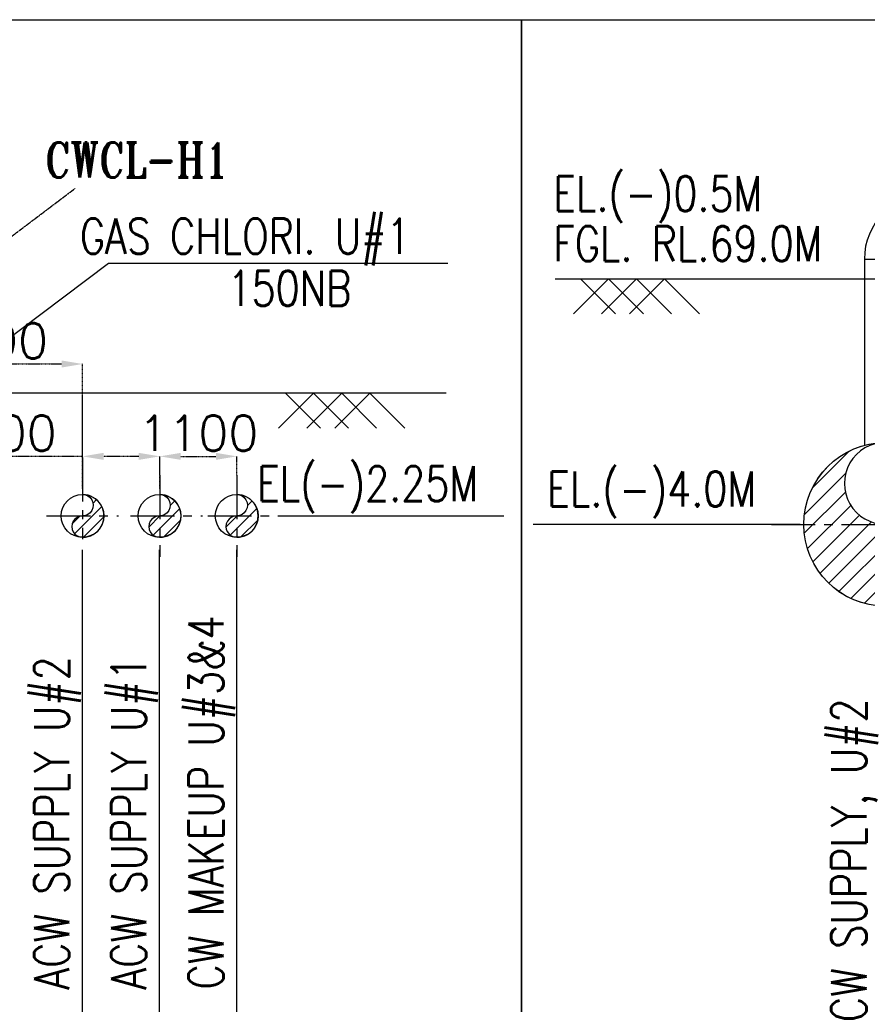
# Model space of a CAD drawing. Header units: inches. Extents: x -341304 to 31571016, y -692717 to 2132253.
# Tile 171 of 256: x 672083 to 696259, y -374322 to -346257. Entities that reach past the tile are written whole.
import ezdxf

# ---------------------------------------------------------------- set-up
doc = ezdxf.new("R2010")
doc.units = ezdxf.units.IN
doc.header["$MEASUREMENT"] = 0
doc.linetypes.add('CENTER', pattern=[2, 1.25, -0.25, 0.25, -0.25])
for name, color, linetype in [('0-ACW PIPE', 6, 'Continuous'), ('0-CL', 8, 'CENTER'), ('0-CW SUPPLY', 4, 'Continuous'), ('acw', 6, 'Continuous'), ('CW MU', 150, 'Continuous'), ('DIM', 1, 'Continuous'), ('text', 3, 'Continuous')]:
    doc.layers.add(name, color=color, linetype=linetype)
doc.styles.add('ROMANS', font='romans')
doc.styles.add('ROMANT', font='romant', dxfattribs={"height": 5})
doc.dimstyles.new('User-300', dxfattribs={"dimscale": 400, "dimtxt": 1.5, "dimasz": 1.25, "dimexe": 1, "dimexo": 1, "dimgap": 0.4, "dimtad": 1, "dimdec": 0, "dimlfac": 0.5, "dimzin": 0, "dimdsep": 46, "dimtxsty": 'ROMANS', "dimcen": 1, "dimclrd": 8, "dimclre": 8, "dimclrt": 3, "dimadec": 0, "dimazin": 0, "dimtfac": 1, "dimtdec": 0, "dimtix": 1, "dimtofl": 0, "dimtmove": 0, "dimatfit": 3, "dimfxl": 1, "dimtolj": 1, "dimtzin": 0, "dimarcsym": 0})
doc.dimstyles.new('User600', dxfattribs={"dimscale": 500, "dimtxt": 1.5, "dimasz": 1.25, "dimexe": 1, "dimexo": 1, "dimgap": 0.4, "dimtad": 1, "dimdec": 0, "dimzin": 0, "dimdsep": 46, "dimtxsty": 'ROMANS', "dimcen": 1, "dimclrd": 8, "dimclre": 8, "dimclrt": 3, "dimadec": 0, "dimazin": 0, "dimtfac": 1, "dimtdec": 0, "dimtix": 1, "dimtofl": 0, "dimtmove": 0, "dimatfit": 3, "dimfxl": 1, "dimtolj": 1, "dimtzin": 0, "dimarcsym": 0})

# ---------------------------------------------------------------- blocks, each defined once
blk = doc.blocks.new('A$C388E31B1')
at = {"layer": 'text', "insert": (22615.19980926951, 22467.39754491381), "char_height": 1000, "width": 10536.55110407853, "attachment_point": 1, "style": 'ROMANS'}
blk.add_mtext('\\pi201.61;{\\W0.8;600NB CW MAKE \\P\\pi430.18;UP LINE U#3&4}', dxfattribs=at)
at = {"layer": 'text', "insert": (-5406.939763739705, 17688.03736386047), "char_height": 1000, "width": 17562.19684294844, "attachment_point": 1, "line_spacing_factor": 0.8, "style": 'ROMANS'}
blk.add_mtext('\\pi1638.2;{\\W0.8;CW MAKE UP#3&4 AND \\P\\pi457.29;ACW SUPPLY#1&2 (600NB)\\H1.2286x; }', dxfattribs=at)
blk = doc.blocks.new('E-E')
at = {"layer": '0-CW SUPPLY', "linetype": 'Continuous'}
h = blk.add_hatch(dxfattribs=at)
h.set_pattern_fill('ANSI31', color=256, scale=3000, angle=8.059999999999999e-14, style=0)
h.set_pattern_definition([(45.00000000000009, (0, 0), (-265.1650429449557, 265.165042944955), [])])
edge = h.paths.add_edge_path()
edge.add_arc((-603234.5083068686, -163929.6337797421), 1167.50521298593, 89.82878111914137, 270.1712188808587)
edge.add_arc((-603227.5305280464, -166264.6337797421), 1167.50521298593, -90.1712188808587, 90.17121888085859, ccw=False)
edge.add_arc((-603224.0416386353, -165097.1337797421), 2335.010425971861, 90.17121888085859, 269.82878111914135, ccw=False)
at = {"color": 8}
for p, q in [((-612655.2345416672, -158097.1337797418), (-602500.9755946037, -158097.1337797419)), ((-611133.1341658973, -158097.1337797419), (-612130.7502635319, -159094.7498773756)), ((-611933.1341658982, -158097.1337797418), (-610935.5180682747, -159094.7498773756)), ((-610333.1341658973, -158097.1337797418), (-611330.7502635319, -159094.7498773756)), ((-611133.1341658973, -158097.1337797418), (-610135.5180682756, -159094.7498773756)), ((-609533.1341659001, -158097.1337797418), (-610530.7502635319, -159094.7498773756)), ((-610333.1341658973, -158097.1337797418), (-609335.5180682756, -159094.7498773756)), ((-609533.1341659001, -158097.1337797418), (-608535.5180682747, -159094.7498773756))]:
    blk.add_line(p, q, dxfattribs=at)
at = {"color": 2}
blk.add_line((-605661.8049861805, -165097.1337797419), (-613275.7794877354, -165097.1337797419), dxfattribs=at)
blk.add_lwpolyline([(-613608.8598040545, -150711.1845684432), (-578067.481521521, -150711.1845684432), (-578067.481521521, -188321.3740749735), (-613608.8598040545, -188321.3740749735)], close=True)
at = {"layer": '0-CL', "lineweight": -3, "ltscale": 1000}
blk.add_line((-606483.3401446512, -165097.1337797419), (-593827.3573169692, -165097.1337797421), dxfattribs=at)
at = {"layer": '0-CW SUPPLY', "linetype": 'Continuous'}
blk.add_lwpolyline([(-603231.0194174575, -162762.1337797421, 1.00299280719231), (-603231.0194174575, -165097.1337797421, -1.00299280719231), (-603231.0194174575, -167432.1337797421, -0.9970161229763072), (-603231.0194174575, -162762.1337797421, -0.9970161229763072)], format="xyb", dxfattribs=at)
blk.add_circle((-603224.0416386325, -165097.1337797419), 2335, dxfattribs=at)
at = {"layer": 'acw', "color": 6, "linetype": 'Continuous', "ltscale": 100}
for p, q in [((-603834.0416386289, -157537.1337797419), (-603834.0416386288, -162843.2205161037)), ((-603834.0416386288, -157537.1337797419), (-602614.0416386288, -157537.1337797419))]:
    blk.add_line(p, q, dxfattribs=at)
blk.add_arc((-602004.0416386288, -157537.1337797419), 1830, 90, 180, dxfattribs=at)
at = {"layer": 'text', "style": 'ROMANS', "width": 0.8}
for s, p in [('EL.(-)0.5M', (-612708.5959851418, -156166.8693123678)), ('FGL. RL.69.0M', (-612708.5959851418, -157591.654812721)), ('EL.(-)4.0M', (-612883.0737859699, -164587.8968392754))]:
    blk.add_text(s, height=1000, dxfattribs=at).set_placement(p)
blk.add_text('CW SUPPLY, U#2', height=1000, rotation=90, dxfattribs=at).set_placement((-603776.4429248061, -179282.3269994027))
blk = doc.blocks.new('*D746')
at = {"layer": '0-CL', "color": 8, "lineweight": -2, "transparency": 16777216}
for p, q in [((160905.4499934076, -111645.3897516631), (160905.4499934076, -106692.506348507)), ((161505.4499934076, -106692.506348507), (165705.4499707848, -106692.506348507)), ((166305.4499707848, -109361.0162252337), (166305.4499707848, -106692.506348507))]:
    blk.add_line(p, q, dxfattribs=at)
at = {"layer": '0-CL', "color": 8, "transparency": 16777216}
for points in [[(161505.4499934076, -106592.506348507), (161505.4499934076, -106792.506348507), (160905.4499934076, -106692.506348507)], [(165705.4499707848, -106592.506348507), (165705.4499707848, -106792.506348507), (166305.4499707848, -106692.506348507)]]:
    blk.add_solid(points, dxfattribs=at)
at = {"layer": 'Defpoints', "color": 0, "transparency": 16777216}
for p in [(166305.4499707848, -106692.506348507), (166305.4499707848, -109361.0162252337), (160905.4499934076, -111645.3897516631)]:
    blk.add_point(p, dxfattribs=at)
at = {"layer": '0-CL', "color": 3, "transparency": 16777216, "insert": (163605.4499820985, -106032.506348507), "char_height": 1000, "attachment_point": 5, "style": 'ROMANS'}
blk.add_mtext('\\A1;2700', dxfattribs=at)
blk = doc.blocks.new('*D747')
at = {"layer": '0-CL', "color": 8, "lineweight": -2, "transparency": 16777216}
for p, q in [((166305.4499707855, -109324.9957613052), (162004.4975898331, -109324.9957613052)), ((166305.4499707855, -110237.3845935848), (166305.4499707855, -109324.9957613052)), ((167905.4499707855, -109324.9957613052), (166905.4499707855, -109324.9957613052)), ((168505.4499707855, -110237.3845935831), (168505.4499707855, -109324.9957613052))]:
    blk.add_line(p, q, dxfattribs=at)
at = {"layer": '0-CL', "color": 8, "transparency": 16777216}
for points in [[(166905.4499707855, -109224.9957613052), (166905.4499707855, -109424.9957613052), (166305.4499707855, -109324.9957613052)], [(167905.4499707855, -109224.9957613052), (167905.4499707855, -109424.9957613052), (168505.4499707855, -109324.9957613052)]]:
    blk.add_solid(points, dxfattribs=at)
at = {"layer": 'Defpoints', "color": 0, "transparency": 16777216}
for p in [(166305.4499707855, -109324.9957613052), (166305.4499707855, -110237.3845935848), (168505.4499707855, -110237.3845935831)]:
    blk.add_point(p, dxfattribs=at)
at = {"layer": '0-CL', "color": 3, "transparency": 16777216, "insert": (163854.9737803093, -108664.9957613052), "char_height": 1000, "attachment_point": 5, "style": 'ROMANS'}
blk.add_mtext('\\A1;1100', dxfattribs=at)
blk = doc.blocks.new('*D748')
at = {"layer": '0-CL', "color": 8, "lineweight": -2, "transparency": 16777216}
for p, q in [((168505.4499707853, -109860.9853076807), (168505.4499707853, -109324.9957613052)), ((169105.4499707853, -109324.9957613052), (170105.4499707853, -109324.9957613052)), ((170705.4499707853, -109860.9853076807), (170705.4499707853, -109324.9957613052))]:
    blk.add_line(p, q, dxfattribs=at)
at = {"layer": '0-CL', "color": 8, "transparency": 16777216}
for points in [[(169105.4499707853, -109224.9957613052), (169105.4499707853, -109424.9957613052), (168505.4499707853, -109324.9957613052)], [(170105.4499707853, -109224.9957613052), (170105.4499707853, -109424.9957613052), (170705.4499707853, -109324.9957613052)]]:
    blk.add_solid(points, dxfattribs=at)
at = {"layer": 'Defpoints', "color": 0, "transparency": 16777216}
for p in [(170705.4499707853, -109324.9957613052), (168505.4499707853, -109860.9853076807), (170705.4499707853, -109860.9853076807)]:
    blk.add_point(p, dxfattribs=at)
at = {"layer": '0-CL', "color": 3, "transparency": 16777216, "insert": (169605.4499707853, -108664.9957613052), "char_height": 1000, "attachment_point": 5, "style": 'ROMANS'}
blk.add_mtext('\\A1;1100', dxfattribs=at)
blk = doc.blocks.new('G-G')
at = {"layer": '0-ACW PIPE', "lineweight": -3}
h = blk.add_hatch(dxfattribs=at)
h.set_pattern_fill('ANSI31', color=256, scale=2000)
h.set_pattern_definition([(45, (2184479.149954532, 75820.65114311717), (-176.7766952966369, 176.7766952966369), [])])
edge = h.paths.add_edge_path()
edge.add_arc((166304.5385265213, -110717.9972997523), 305.0013618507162, -90.17121888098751, 90.17121888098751, ccw=False)
edge.add_arc((166302.715637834, -111327.9972997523), 305.0013618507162, 89.8287811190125, 270.1712188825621)
edge.add_arc((166305.4472552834, -111022.9972997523), 610.0027155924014, 269.8290361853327, 450.1709638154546)
h = blk.add_hatch(dxfattribs=at)
h.set_pattern_fill('ANSI31', color=256, scale=2000)
h.set_pattern_definition([(45, (2184279.149954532, 75820.65114311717), (-176.7766952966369, 176.7766952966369), [])])
edge = h.paths.add_edge_path()
edge.add_arc((168501.0126876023, -110717.9972997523), 305.0013618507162, -90.17121888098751, 90.17121888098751, ccw=False)
edge.add_arc((168499.1897989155, -111327.9972997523), 305.0013618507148, 89.82878111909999, 270.1712188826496)
edge.add_arc((168501.9214163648, -111022.9972997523), 610.0027155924, 269.8290361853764, 450.1709638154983)
at = {"layer": 'CW MU', "linetype": 'Continuous', "ltscale": 100}
h = blk.add_hatch(dxfattribs=at)
h.set_pattern_fill('ANSI31', color=256, scale=2000)
h.set_pattern_definition([(45, (2186479.149954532, 75820.65114311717), (-176.7766952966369, 176.7766952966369), [])])
edge = h.paths.add_edge_path()
edge.add_arc((170701.0126876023, -110717.9972997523), 305.0013618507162, -90.17121888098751, 90.17121888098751, ccw=False)
edge.add_arc((170699.1897989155, -111327.9972997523), 305.0013618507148, 89.82878111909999, 270.1712188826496)
edge.add_arc((170701.9214163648, -111022.9972997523), 610.0027155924, 269.8290361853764, 450.1709638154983)
at = {"color": 8}
for p, q in [((176675.3987217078, -107522.9972997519), (161718.4499934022, -107522.9972997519)), ((172894.6373522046, -107522.997299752), (171897.02125457, -108520.6133973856)), ((172094.6373522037, -107522.997299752), (173092.2534498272, -108520.6133973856)), ((173694.6373522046, -107522.997299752), (172697.02125457, -108520.6133973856)), ((172894.6373522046, -107522.997299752), (173892.2534498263, -108520.6133973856)), ((174494.6373522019, -107522.997299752), (173497.02125457, -108520.6133973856)), ((173694.6373522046, -107522.997299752), (174692.2534498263, -108520.6133973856)), ((174494.6373522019, -107522.997299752), (175492.2534498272, -108520.6133973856))]:
    blk.add_line(p, q, dxfattribs=at)
at = {"color": 2}
for p, q in [((171928.6830009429, -111022.9972997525), (178315.9232414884, -111022.9972997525)), ((166298.2783545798, -128671.5915674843), (166298.2783544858, -111988.876201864)), ((168498.5052107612, -128671.5851660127), (168501.9241318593, -111988.876201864)), ((170702.031049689, -128671.5851660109), (170705.4499707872, -111988.8762018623))]:
    blk.add_line(p, q, dxfattribs=at)
at = {"color": 7}
blk.add_lwpolyline([(131053.8499462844, -96878.76584430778), (178827.3266286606, -96878.76584430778), (178827.3266286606, -134488.9553508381), (131053.8499462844, -134488.9553508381)], close=True, dxfattribs=at)
at = {"layer": '0-ACW PIPE', "lineweight": -3}
for points in [[(166303.6270821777, -110412.9972997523, -1.002992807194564), (166303.6270821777, -111022.9972997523, 1.002992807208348), (166303.6270821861, -111632.9972997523, 1.00298834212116), (166303.6270821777, -110412.9972997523, 0.997016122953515)], [(168500.1012432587, -110412.9972997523, -1.002992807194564), (168500.1012432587, -111022.9972997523, 1.002992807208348), (168500.101243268, -111632.9972997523, 1.00298834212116), (168500.1012432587, -110412.9972997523, 0.997016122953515)]]:
    blk.add_lwpolyline(points, format="xyb", dxfattribs=at)
at = {"layer": '0-CL', "lineweight": -3, "ltscale": 1000}
for p, q in [((166305.4499707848, -109361.0162252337), (166305.4499707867, -111684.9783742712)), ((168505.4499707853, -109860.9853076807), (168505.4499707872, -112184.9474567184)), ((170705.4499707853, -109860.9853076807), (170705.4499707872, -112184.9474567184)), ((165278.5711243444, -111022.9972997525), (167332.3288172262, -111022.9972997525)), ((167674.925308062, -111022.9972997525), (169728.6830009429, -111022.9972997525)), ((169874.925308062, -111022.9972997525), (171928.6830009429, -111022.9972997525))]:
    blk.add_line(p, q, dxfattribs=at)
at = {"layer": 'acw', "color": 6, "linetype": 'Continuous', "ltscale": 100}
for centre in [(166301.8041935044, -111022.9972997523), (168501.0126876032, -111022.998661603)]:
    blk.add_circle(centre, 610, dxfattribs=at)
at = {"layer": 'CW MU', "linetype": 'Continuous', "ltscale": 100}
blk.add_lwpolyline([(170700.1012432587, -110412.9972997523, -1.002992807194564), (170700.1012432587, -111022.9972997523, 1.002992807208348), (170700.101243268, -111632.9972997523, 1.00298834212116), (170700.1012432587, -110412.9972997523, 0.997016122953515)], format="xyb", dxfattribs=at)
blk.add_circle((170701.0126876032, -111022.998661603), 610, dxfattribs=at)
at = {"layer": 'text', "color": 1, "lineweight": 25, "style": 'ROMANT', "width": 0.8}
blk.add_text('CWCL-H1', height=1000, dxfattribs=at).set_placement((165234.7545968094, -101380.5573432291, -5782.112091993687))
at = {"layer": 'text', "style": 'ROMANS', "width": 0.8}
for s, p in [('GAS CHLORI. U#1', (166227.7605997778, -103549.5635176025)), ('150NB', (170440.6917176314, -105034.9618087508)), ('EL(-)2.25M', (171279.9726119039, -110606.7171310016))]:
    blk.add_text(s, height=1000, dxfattribs=at).set_placement(p)
for s, p in [('600NB, CW MAKEUP U#3&4', (170323.8872949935, -128945.8497275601)), ('600NB, ACW SUPPLY U#2', (165920.3614560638, -128945.8497275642)), ('600NB, ACW SUPPLY U#1', (168120.3614560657, -128945.8497275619))]:
    blk.add_text(s, height=1000, rotation=90, dxfattribs=at).set_placement(p)
at = {"layer": '0-CL'}
for base, p1, p2, picture, middle in [((166305.4499707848, -106692.506348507), (160905.4499934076, -111645.3897516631), (166305.4499707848, -109361.0162252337), '*D746', (163605.4499820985, -106692.506348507)), ((170705.4499707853, -109324.9957613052), (168505.4499707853, -109860.9853076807), (170705.4499707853, -109860.9853076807), '*D748', (169605.4499707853, -109324.9957613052))]:
    dim = blk.add_linear_dim(base=base, p1=p1, p2=p2, dimstyle='User-300', override={"dimtxt": 2.5, "dimasz": 1.5, "dimexe": 0, "dimexo": 0}, dxfattribs=at)
    dim.commit()
    dim.dimension.update_dxf_attribs({"geometry": picture, "text_midpoint": middle, "dimtype": 128})
dim = blk.add_linear_dim(base=(166305.4499707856, -109324.9957613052), p1=(168505.4499707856, -110237.384593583), p2=(166305.4499707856, -110237.3845935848), dimstyle='User-300', override={"dimtxt": 2.5, "dimasz": 1.5, "dimexe": 0, "dimexo": 0}, dxfattribs=at)
dim.commit()
dim.dimension.update_dxf_attribs({"geometry": '*D747', "text_midpoint": (163854.9737803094, -109324.9957613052), "dimtype": 128, "insert": (5.820766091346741e-11, 1.455191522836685e-11)})
at = {"color": 230}
blk.add_leader([(160905.4499934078, -108429.4647521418), (167044.9229570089, -103815.4030474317), (176723.1197250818, -103815.4030474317)], dimstyle='User600', override={"dimasz": 0.5, "dimtad": 0, "dimldrblk": 'Dot'}, dxfattribs=at)
at = {"layer": '0-CL'}
blk.add_leader([(158655.4499934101, -107296.9848576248), (166096.8729285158, -101685.1015159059)], dimstyle='User-300', override={"dimtxt": 2.5, "dimasz": 1.5, "dimexe": 0, "dimexo": 0}, dxfattribs=at)

msp = doc.modelspace()

# ---------------------------------------------------------------- block references
at = {"color": 7}
for name, p in [('A$C388E31B1', (584096.4814910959, -372087.933938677)), ('E-E', (1300008.370311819, -195546.3121444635))]:
    msp.add_blockref(name, p, dxfattribs=at)
at = {"layer": 'DIM', "color": 0}
msp.add_blockref('G-G', (507572.1838791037, -249378.730868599), dxfattribs=at)

doc.saveas('drawing.dxf')
